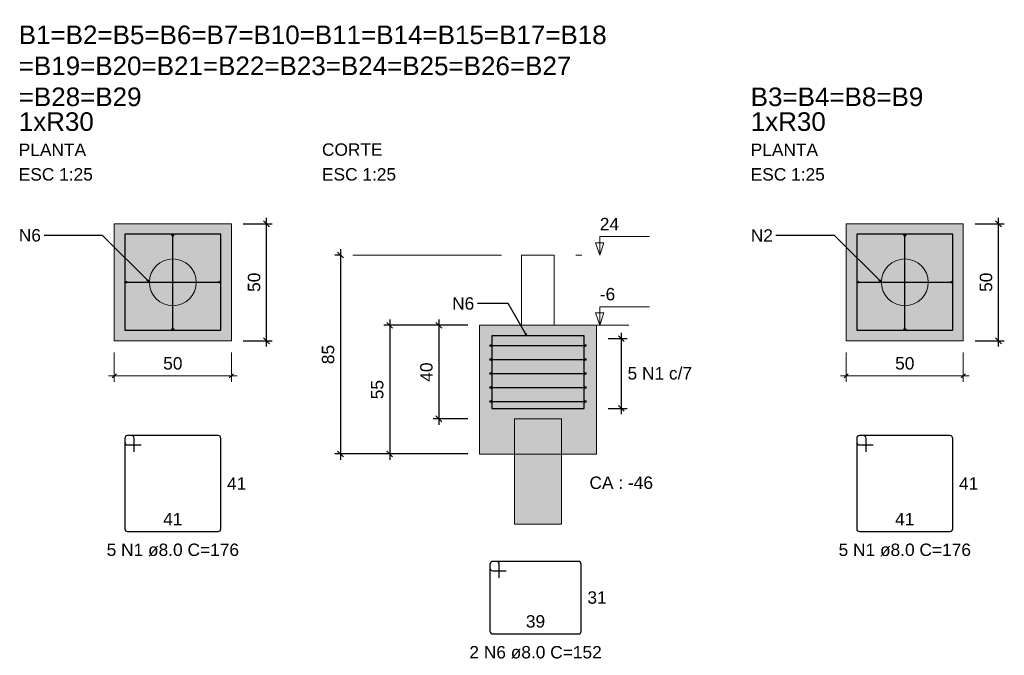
# Model space of a CAD drawing. Header units: millimetres. Extents: x 1434 to 2277, y -793 to -278.
# Tile 10 of 111: x 1439 to 1456, y -574 to -563. Entities that reach past the tile are written whole.
import ezdxf

# ---------------------------------------------------------------- set-up
doc = ezdxf.new("R2010")
doc.units = ezdxf.units.MM
doc.linetypes.add('DASHDOT', pattern=[25.4, 12.7, -6.35, 0, -6.35])
for name, color, linetype, lineweight in [('Descrição da armadura', 7, 'Continuous', 5), ('DT-Barras na forma', 1, 'Continuous', 30), ('DT-Barras rebatidas', 1, 'Continuous', 30), ('DT-Cotas', 9, 'Continuous', 5), ('DT-Forma', 5, 'Continuous', 5), ('DT-Hachura blocos em corte', 43, 'Continuous', 5), ('DT-Hachura blocos em planta', 43, 'Continuous', 5), ('DT-Hachura estacas em corte', 252, 'Continuous', 5), ('DT-Hachura estacas em planta', 252, 'Continuous', 5), ('DT-Pontilhado', 9, 'DASHDOT', 5), ('DT-Textos', 7, 'Continuous', 5), ('DT-Título', 250, 'Continuous', 20), ('Textos armaduras', 7, 'Continuous', 5)]:
    doc.layers.add(name, color=color, linetype=linetype, lineweight=lineweight)
doc.styles.add('ARIAL', font='arial.ttf')
doc.styles.get("Standard").update_dxf_attribs({"font": 'arial.ttf'})
doc.dimstyles.get("Standard").update_dxf_attribs({"dimtxt": 0.18, "dimasz": 0.18, "dimexe": 0.18, "dimexo": 0.0625, "dimgap": 0.09, "dimtad": 0, "dimtih": 1, "dimtoh": 1, "dimdec": 4, "dimzin": 0, "dimdsep": 46, "dimtxsty": 'Standard', "dimcen": 0.09, "dimadec": 0, "dimazin": 0, "dimtfac": 1, "dimtdec": 4, "dimtofl": 0, "dimtmove": 0, "dimatfit": 3, "dimfxl": 1, "dimtolj": 1, "dimtzin": 0, "dimarcsym": 0})
doc.dimstyles.new('UM_25.000000', dxfattribs={"dimtxt": 0.18, "dimasz": 0.1, "dimexe": 0.1, "dimexo": 0.2, "dimgap": 0, "dimtad": 1, "dimtih": 1, "dimtoh": 1, "dimdec": 1, "dimlfac": 25, "dimzin": 0, "dimdsep": 46, "dimtxsty": 'Standard', "dimcen": 0.09, "dimdle": 0.1, "dimadec": 1, "dimazin": 2, "dimtfac": 1, "dimtdec": 4, "dimtofl": 0, "dimtmove": 0, "dimatfit": 3, "dimfxl": 1, "dimtolj": 1, "dimarcsym": 0})

# ---------------------------------------------------------------- blocks, each defined once
blk = doc.blocks.new('_Oblique')
at = {"color": 0, "linetype": 'ByBlock', "lineweight": -2}
blk.add_line((-0.5, -0.5), (0.5, 0.5), dxfattribs=at)
blk = doc.blocks.new('*D687')
at = {"layer": 'DT-Cotas', "color": 0, "lineweight": -2, "transparency": 16777216}
for p, q in [((1443.205, -566.278), (1443.705, -566.278)), ((1443.605, -568.378), (1443.605, -566.178)), ((1443.205, -568.278), (1443.705, -568.278))]:
    blk.add_line(p, q, dxfattribs=at)
at = {"layer": 'DT-Cotas', "color": 0, "lineweight": -2, "transparency": 16777216, "xscale": 0.1, "yscale": 0.1, "zscale": 0.1}
for p, rotation in [((1443.605, -566.278), 90), ((1443.605, -568.278), 270)]:
    blk.add_blockref('_Oblique', p, dxfattribs=dict(at, rotation=rotation))
at = {"layer": 'DT-Cotas', "color": 7, "transparency": 16777216, "insert": (1443.394, -567.278), "char_height": 0.2118, "attachment_point": 5, "rotation": 90, "style": 'ARIAL'}
blk.add_mtext('\\A1;50', dxfattribs=at)
blk = doc.blocks.new('*D688')
at = {"layer": 'DT-Cotas', "color": 0, "lineweight": -2, "transparency": 16777216}
for p, q in [((1446.55, -567.913), (1446.55, -569.713)), ((1447.042, -568.013), (1446.45, -568.013)), ((1447.042, -569.613), (1446.45, -569.613))]:
    blk.add_line(p, q, dxfattribs=at)
at = {"layer": 'DT-Cotas', "color": 0, "lineweight": -2, "transparency": 16777216, "xscale": 0.1, "yscale": 0.1, "zscale": 0.1}
for p, rotation in [((1446.55, -568.013), 90), ((1446.55, -569.613), 270)]:
    blk.add_blockref('_Oblique', p, dxfattribs=dict(at, rotation=rotation))
at = {"layer": 'DT-Cotas', "color": 7, "transparency": 16777216, "insert": (1446.338, -568.813), "char_height": 0.2118, "attachment_point": 5, "rotation": 90, "style": 'ARIAL'}
blk.add_mtext('\\A1;40', dxfattribs=at)
blk = doc.blocks.new('*D689')
at = {"layer": 'DT-Cotas', "color": 0, "lineweight": -2, "transparency": 16777216}
for p, q in [((1445.71, -567.913), (1445.71, -570.313)), ((1447.042, -568.013), (1445.61, -568.013)), ((1447.042, -570.213), (1445.61, -570.213))]:
    blk.add_line(p, q, dxfattribs=at)
at = {"layer": 'DT-Cotas', "color": 0, "lineweight": -2, "transparency": 16777216, "xscale": 0.1, "yscale": 0.1, "zscale": 0.1}
for p, rotation in [((1445.71, -568.013), 90), ((1445.71, -570.213), 270)]:
    blk.add_blockref('_Oblique', p, dxfattribs=dict(at, rotation=rotation))
at = {"layer": 'DT-Cotas', "color": 7, "transparency": 16777216, "insert": (1445.498, -569.113), "char_height": 0.2118, "attachment_point": 5, "rotation": 90, "style": 'ARIAL'}
blk.add_mtext('\\A1;55', dxfattribs=at)
blk = doc.blocks.new('*D690')
at = {"layer": 'DT-Cotas', "color": 0, "lineweight": -2, "transparency": 16777216}
for p, q in [((1444.87, -566.713), (1444.87, -570.313)), ((1444.882, -566.813), (1444.77, -566.813)), ((1447.042, -570.213), (1444.77, -570.213))]:
    blk.add_line(p, q, dxfattribs=at)
at = {"layer": 'DT-Cotas', "color": 0, "lineweight": -2, "transparency": 16777216, "xscale": 0.1, "yscale": 0.1, "zscale": 0.1}
for p, rotation in [((1444.87, -566.813), 90), ((1444.87, -570.213), 270)]:
    blk.add_blockref('_Oblique', p, dxfattribs=dict(at, rotation=rotation))
at = {"layer": 'DT-Cotas', "color": 7, "transparency": 16777216, "insert": (1444.658, -568.513), "char_height": 0.2118, "attachment_point": 5, "rotation": 90, "style": 'ARIAL'}
blk.add_mtext('\\A1;85', dxfattribs=at)
blk = doc.blocks.new('*D691')
at = {"layer": 'DT-Cotas', "color": 0, "lineweight": -2, "transparency": 16777216}
for p, q in [((1449.442, -568.241), (1449.766, -568.241)), ((1449.666, -568.141), (1449.666, -569.533)), ((1449.442, -569.433), (1449.766, -569.433))]:
    blk.add_line(p, q, dxfattribs=at)
at = {"layer": 'DT-Cotas', "color": 0, "lineweight": -2, "transparency": 16777216, "xscale": 0.1, "yscale": 0.1, "zscale": 0.1}
for p, rotation in [((1449.666, -568.241), 90), ((1449.666, -569.433), 270)]:
    blk.add_blockref('_Oblique', p, dxfattribs=dict(at, rotation=rotation))
blk = doc.blocks.new('*D692')
at = {"layer": 'DT-Cotas', "color": 0, "lineweight": -2, "transparency": 16777216}
for p, q in [((1455.708, -566.278), (1456.208, -566.278)), ((1456.108, -568.378), (1456.108, -566.178)), ((1455.708, -568.278), (1456.208, -568.278))]:
    blk.add_line(p, q, dxfattribs=at)
at = {"layer": 'DT-Cotas', "color": 0, "lineweight": -2, "transparency": 16777216, "xscale": 0.1, "yscale": 0.1, "zscale": 0.1}
for p, rotation in [((1456.108, -566.278), 90), ((1456.108, -568.278), 270)]:
    blk.add_blockref('_Oblique', p, dxfattribs=dict(at, rotation=rotation))
at = {"layer": 'DT-Cotas', "color": 7, "transparency": 16777216, "insert": (1455.897, -567.278), "char_height": 0.2118, "attachment_point": 5, "rotation": 90, "style": 'ARIAL'}
blk.add_mtext('\\A1;50', dxfattribs=at)

msp = doc.modelspace()

# ---------------------------------------------------------------- hatches: boundary and pattern name
at = {"layer": 'DT-Hachura blocos em corte', "linetype": 'Continuous'}
h = msp.add_hatch(color=256, dxfattribs=at)
h.paths.add_polyline_path([(1447.2421, -568.0134), (1447.2421, -570.2134), (1449.2421, -570.2134), (1449.2421, -568.0134), (1447.2421, -568.0134)])
h.paths.add_polyline_path([(1448.6421, -569.6134), (1447.8421, -569.6134), (1447.8421, -570.2134), (1448.6421, -570.2134), (1448.6421, -569.6134)], flags=0)
at = {"layer": 'DT-Hachura blocos em planta', "linetype": 'Continuous'}
h = msp.add_hatch(color=256, dxfattribs=at)
h.paths.add_polyline_path([(1441.0054, -566.278), (1441.0054, -568.278), (1443.0054, -568.278), (1443.0054, -566.278), (1441.0054, -566.278)])
h.paths.add_polyline_path([(1442.3917, -567.1745), (1442.3518, -567.078), (1442.2882, -566.9952), (1442.2054, -566.9316), (1442.1089, -566.8916), (1442.0054, -566.878), (1441.9018, -566.8916), (1441.8054, -566.9316), (1441.7225, -566.9952), (1441.659, -567.078), (1441.619, -567.1745), (1441.6054, -567.278), (1441.619, -567.3815), (1441.659, -567.478), (1441.7225, -567.5609), (1441.8054, -567.6244), (1441.9018, -567.6644), (1442.0054, -567.678), (1442.1089, -567.6644), (1442.2054, -567.6244), (1442.2882, -567.5609), (1442.3518, -567.478), (1442.3917, -567.3815), (1442.4054, -567.278), (1442.3917, -567.1745)], flags=0)
h = msp.add_hatch(color=256, dxfattribs=at)
h.paths.add_polyline_path([(1453.5084, -566.278), (1453.5084, -568.278), (1455.5084, -568.278), (1455.5084, -566.278), (1453.5084, -566.278)])
h.paths.add_polyline_path([(1454.8948, -567.1745), (1454.8548, -567.078), (1454.7913, -566.9952), (1454.7084, -566.9316), (1454.612, -566.8916), (1454.5084, -566.878), (1454.4049, -566.8916), (1454.3084, -566.9316), (1454.2256, -566.9952), (1454.162, -567.078), (1454.1221, -567.1745), (1454.1084, -567.278), (1454.1221, -567.3815), (1454.162, -567.478), (1454.2256, -567.5609), (1454.3084, -567.6244), (1454.4049, -567.6644), (1454.5084, -567.678), (1454.612, -567.6644), (1454.7084, -567.6244), (1454.7913, -567.5609), (1454.8548, -567.478), (1454.8948, -567.3815), (1454.9084, -567.278), (1454.8948, -567.1745)], flags=0)
at = {"layer": 'DT-Hachura estacas em corte', "linetype": 'Continuous'}
msp.add_hatch(color=256, dxfattribs=at).paths.add_polyline_path([(1447.8421, -571.4134), (1447.8421, -569.6134), (1448.6421, -569.6134), (1448.6421, -571.4134), (1447.8421, -571.4134)])
at = {"layer": 'DT-Hachura estacas em planta', "linetype": 'Continuous'}
for points in [[(1442.3917, -567.1745), (1442.3518, -567.078), (1442.2882, -566.9952), (1442.2054, -566.9316), (1442.1089, -566.8916), (1442.0054, -566.878), (1441.9018, -566.8916), (1441.8054, -566.9316), (1441.7225, -566.9952), (1441.659, -567.078), (1441.619, -567.1745), (1441.6054, -567.278), (1441.619, -567.3815), (1441.659, -567.478), (1441.7225, -567.5609), (1441.8054, -567.6244), (1441.9018, -567.6644), (1442.0054, -567.678), (1442.1089, -567.6644), (1442.2054, -567.6244), (1442.2882, -567.5609), (1442.3518, -567.478), (1442.3917, -567.3815), (1442.4054, -567.278), (1442.3917, -567.1745)], [(1454.8948, -567.1745), (1454.8548, -567.078), (1454.7913, -566.9952), (1454.7084, -566.9316), (1454.612, -566.8916), (1454.5084, -566.878), (1454.4049, -566.8916), (1454.3084, -566.9316), (1454.2256, -566.9952), (1454.162, -567.078), (1454.1221, -567.1745), (1454.1084, -567.278), (1454.1221, -567.3815), (1454.162, -567.478), (1454.2256, -567.5609), (1454.3084, -567.6244), (1454.4049, -567.6644), (1454.5084, -567.678), (1454.612, -567.6644), (1454.7084, -567.6244), (1454.7913, -567.5609), (1454.8548, -567.478), (1454.8948, -567.3815), (1454.9084, -567.278), (1454.8948, -567.1745)]]:
    msp.add_hatch(color=256, dxfattribs=at).paths.add_polyline_path(points)

# ---------------------------------------------------------------- linework, layer by layer
at = {"layer": 'DT-Barras na forma'}
for p, q in [((1442.0054, -568.082), (1442.0054, -566.474)), ((1454.5084, -568.082), (1454.5084, -566.474)), ((1441.2014, -567.278), (1442.8094, -567.278)), ((1453.7044, -567.278), (1455.3124, -567.278)), ((1447.4381, -568.3606), (1449.0461, -568.3606)), ((1447.4381, -568.599), (1449.0461, -568.599)), ((1447.4381, -568.8374), (1449.0461, -568.8374)), ((1447.4381, -569.0758), (1449.0461, -569.0758)), ((1447.4381, -569.3142), (1449.0461, -569.3142))]:
    msp.add_line(p, q, dxfattribs=at)
for points in [[(1441.1854, -566.458), (1441.1854, -568.098), (1442.8254, -568.098), (1442.8254, -566.458), (1441.1854, -566.458)], [(1453.6884, -566.458), (1453.6884, -568.098), (1455.3284, -568.098), (1455.3284, -566.458), (1453.6884, -566.458)]]:
    msp.add_lwpolyline(points, close=True, dxfattribs=at)
msp.add_lwpolyline([(1447.4541, -569.4334), (1449.0301, -569.4334), (1449.0301, -568.1934), (1447.4541, -568.1934), (1447.4541, -569.4334)], dxfattribs=at)
for centre, radius in [((1442.0054, -566.474), 0.016), ((1454.5084, -566.474), 0.016), ((1441.2014, -567.278), 0.016), ((1442.8094, -567.278), 0.016), ((1453.7044, -567.278), 0.016), ((1455.3124, -567.278), 0.016), ((1442.0054, -568.082), 0.016), ((1454.5084, -568.082), 0.016), ((1447.4381, -568.3606), 0.016), ((1449.0461, -568.3606), 0.016), ((1447.4381, -568.599), 0.016), ((1449.0461, -568.599), 0.016), ((1447.4381, -568.8374), 0.016), ((1449.0461, -568.8374), 0.016), ((1447.4381, -569.0758), 0.016), ((1449.0461, -569.0758), 0.016), ((1447.4381, -569.3142), 0.016), ((1449.0461, -569.3142), 0.016), ((1447.4541, -569.4334), 0.00064), ((1447.4541, -569.4334), 0.00064)]:
    msp.add_circle(centre, radius, dxfattribs=at)
at = {"layer": 'DT-Barras rebatidas'}
for p, q in [((1441.1854, -569.946), (1441.1854, -571.49)), ((1441.1854, -569.946), (1441.1854, -570.01)), ((1441.2974, -569.898), (1441.2334, -569.898)), ((1442.7774, -569.898), (1441.2334, -569.898)), ((1441.3454, -570.178), (1441.3454, -569.946)), ((1442.8254, -571.49), (1442.8254, -569.946)), ((1453.6884, -569.946), (1453.6884, -571.49)), ((1453.6884, -569.946), (1453.6884, -570.01)), ((1453.8004, -569.898), (1453.7364, -569.898)), ((1455.2804, -569.898), (1453.7364, -569.898)), ((1453.8484, -570.178), (1453.8484, -569.946)), ((1455.3284, -571.49), (1455.3284, -569.946)), ((1441.2334, -570.058), (1441.4654, -570.058)), ((1453.7364, -570.058), (1453.9684, -570.058)), ((1441.2334, -571.538), (1442.7774, -571.538)), ((1453.7364, -571.538), (1455.2804, -571.538)), ((1447.421, -572.0968), (1447.421, -573.2408)), ((1447.421, -572.0968), (1447.421, -572.1608)), ((1447.533, -572.0488), (1447.469, -572.0488)), ((1448.933, -572.0488), (1447.469, -572.0488)), ((1447.581, -572.3288), (1447.581, -572.0968)), ((1448.981, -573.2408), (1448.981, -572.0968)), ((1447.469, -572.2088), (1447.701, -572.2088)), ((1447.469, -573.2888), (1448.933, -573.2888))]:
    msp.add_line(p, q, dxfattribs=at)
for centre, start, end in [((1441.2334, -569.946), 90, 180), ((1441.2334, -569.946), 90, 180), ((1441.2974, -569.946), 0, 90), ((1442.7774, -569.946), 0, 90), ((1453.7364, -569.946), 90, 180), ((1453.7364, -569.946), 90, 180), ((1453.8004, -569.946), 0, 90), ((1455.2804, -569.946), 0, 90), ((1441.2334, -570.01), 180, 270), ((1453.7364, -570.01), 180, 270), ((1441.2334, -571.49), 180, 270), ((1442.7774, -571.49), 270, 0), ((1453.7364, -571.49), 180, 270), ((1455.2804, -571.49), 270, 0), ((1447.469, -572.0968), 90, 180), ((1447.469, -572.0968), 90, 180), ((1447.469, -572.1608), 180, 270), ((1447.533, -572.0968), 0, 90), ((1448.933, -572.0968), 0, 90), ((1447.469, -573.2408), 180, 270), ((1448.933, -573.2408), 270, 0)]:
    msp.add_arc(centre, 0.048, start, end, dxfattribs=at)
at = {"layer": 'DT-Cotas'}
for p, q in [((1441.0054, -568.478), (1441.0054, -568.978)), ((1443.0054, -568.478), (1443.0054, -568.978)), ((1453.5084, -568.478), (1453.5084, -568.978)), ((1455.5084, -568.478), (1455.5084, -568.978)), ((1440.9054, -568.878), (1443.1054, -568.878)), ((1441.0407, -568.8427), (1440.97, -568.9134)), ((1443.0407, -568.8427), (1442.97, -568.9134)), ((1453.4084, -568.878), (1455.6084, -568.878)), ((1453.5438, -568.8427), (1453.4731, -568.9134)), ((1455.5438, -568.8427), (1455.4731, -568.9134))]:
    msp.add_line(p, q, dxfattribs=at)
at = {"layer": 'DT-Forma'}
for points in [[(1441.0054, -566.278), (1441.0054, -568.278), (1443.0054, -568.278), (1443.0054, -566.278), (1441.0054, -566.278)], [(1453.5084, -566.278), (1453.5084, -568.278), (1455.5084, -568.278), (1455.5084, -566.278), (1453.5084, -566.278)], [(1447.9621, -568.0134), (1447.9621, -566.8134), (1448.5221, -566.8134), (1448.5221, -568.0134), (1447.9621, -568.0134)], [(1447.2421, -568.0134), (1447.2421, -570.2134), (1449.2421, -570.2134), (1449.2421, -568.0134), (1447.2421, -568.0134)], [(1447.8421, -571.4134), (1447.8421, -569.6134), (1448.6421, -569.6134), (1448.6421, -571.4134), (1447.8421, -571.4134)]]:
    msp.add_lwpolyline(points, close=True, dxfattribs=at)
for centre in [(1442.0054, -567.278), (1454.5084, -567.278)]:
    msp.add_circle(centre, 0.4, dxfattribs=at)
at = {"layer": 'DT-Pontilhado', "ltscale": 0.2}
for p, q in [((1445.0821, -566.8134), (1450.2021, -566.8134)), ((1448.5221, -568.0134), (1449.7929, -568.0134))]:
    msp.add_line(p, q, dxfattribs=at)
at = {"layer": 'DT-Textos'}
for points in [[(1449.3693, -566.6016), (1449.2987, -566.8134), (1449.2281, -566.6016), (1449.3693, -566.6016)], [(1449.3693, -567.8016), (1449.2987, -568.0134), (1449.2281, -567.8016), (1449.3693, -567.8016)]]:
    msp.add_lwpolyline(points, close=True, dxfattribs=at)
for points in [[(1449.2987, -566.8134), (1449.2987, -566.4957), (1450.1459, -566.4957)], [(1449.2987, -568.0134), (1449.2987, -567.6957), (1450.1459, -567.6957)]]:
    msp.add_lwpolyline(points, dxfattribs=at)

# ---------------------------------------------------------------- texts
at = {"layer": 'Descrição da armadura', "color": 7, "linetype": 'Continuous', "insert": (1450.3239, -568.9433), "char_height": 0.2118, "width": 1.886133, "attachment_point": 8, "line_spacing_factor": 0.798, "style": 'ARIAL'}
msp.add_mtext('5 N1 c/7', dxfattribs=at)
at = {"layer": 'Descrição da armadura', "linetype": 'Continuous', "char_height": 0.2118, "width": 4.534748, "attachment_point": 8, "line_spacing_factor": 0.798, "style": 'ARIAL'}
for s, insert in [('5 N1 ø8.0 C=176', (1442.0054, -571.9616)), ('5 N1 ø8.0 C=176', (1454.5084, -571.9616)), ('2 N6 ø8.0 C=152', (1448.201, -573.7124))]:
    msp.add_mtext(s, dxfattribs=dict(at, insert=insert))
at = {"layer": 'DT-Cotas', "linetype": 'Continuous', "char_height": 0.2118, "width": 0.758398, "attachment_point": 9, "line_spacing_factor": 0.798, "style": 'ARIAL'}
for s, insert in [('N6', (1439.7524, -566.5839)), ('N2', (1452.2555, -566.5839)), ('N6', (1447.1539, -567.749))]:
    msp.add_mtext(s, dxfattribs=dict(at, insert=insert))
at = {"layer": 'DT-Cotas', "color": 7, "linetype": 'Continuous', "char_height": 0.2118, "width": 0.563342, "attachment_point": 8, "line_spacing_factor": 0.798, "style": 'ARIAL'}
for insert in [(1442.0054, -568.7721), (1454.5084, -568.7721)]:
    msp.add_mtext('50', dxfattribs=dict(at, insert=insert))
at = {"layer": 'DT-Textos', "attachment_point": 7, "line_spacing_factor": 0.798, "style": 'ARIAL'}
for s, insert, char_height, width in [('1xR30', (1439.3732, -564.6954), 0.3177, 2.927994), ('1xR30', (1451.8763, -564.6954), 0.3177, 2.927994), ('PLANTA', (1439.3732, -565.119), 0.2118, 1.970214), ('CORTE', (1444.5526, -565.119), 0.2118, 1.772624), ('PLANTA', (1451.8763, -565.119), 0.2118, 1.970214), ('ESC 1:25', (1439.3732, -565.5426), 0.2118, 2.167804), ('ESC 1:25', (1444.5526, -565.5426), 0.2118, 2.167804), ('ESC 1:25', (1451.8763, -565.5426), 0.2118, 2.167804), ('24', (1449.2987, -566.3898), 0.2118, 0.563342), ('-6', (1449.2987, -567.5898), 0.2118, 0.450328), ('CA : -46', (1449.1221, -570.8134), 0.2118, 1.857694)]:
    msp.add_mtext(s, dxfattribs=dict(at, insert=insert, char_height=char_height, width=width))
at = {"layer": 'DT-Título', "char_height": 0.3177, "attachment_point": 7, "line_spacing_factor": 0.798, "style": 'ARIAL'}
for s, insert, width in [('B1=B2=B5=B6=B7=B10=B11=B14=B15=B17=B18', (1439.3732, -563.2128), 22.92392), ('=B19=B20=B21=B22=B23=B24=B25=B26=B27', (1439.3732, -563.7423), 21.544499), ('=B28=B29', (1439.3732, -564.2718), 4.787666), ('B3=B4=B8=B9', (1451.8763, -564.2718), 6.73043)]:
    msp.add_mtext(s, dxfattribs=dict(at, insert=insert, width=width))
at = {"layer": 'Textos armaduras', "linetype": 'Continuous', "char_height": 0.2118, "width": 0.659905, "attachment_point": 7, "line_spacing_factor": 0.798, "style": 'ARIAL'}
for s, insert in [('41', (1442.9313, -570.8239)), ('41', (1455.4343, -570.8239)), ('41', (1441.8404, -571.4321)), ('41', (1454.3435, -571.4321)), ('31', (1449.0869, -572.7747)), ('39', (1448.036, -573.1829))]:
    msp.add_mtext(s, dxfattribs=dict(at, insert=insert))

# ---------------------------------------------------------------- dimensions: what is measured, and where the dimension line sits
at = {"layer": 'DT-Cotas'}
for base, p1, p2, picture, middle in [((1443.6054, -566.278), (1443.0054, -568.278), (1443.0054, -566.278), '*D687', (1443.3936, -567.278)), ((1456.1084, -566.278), (1455.5084, -568.278), (1455.5084, -566.278), '*D692', (1455.8966, -567.278)), ((1444.8703, -570.2134), (1445.0821, -566.8134), (1447.2421, -570.2134), '*D690', (1444.6585, -568.5134)), ((1445.7103, -570.2134), (1447.2421, -568.0134), (1447.2421, -570.2134), '*D689', (1445.4985, -569.1134)), ((1446.5503, -569.6134), (1447.2421, -568.0134), (1447.2421, -569.6134), '*D688', (1446.3385, -568.8134))]:
    dim = msp.add_linear_dim(base=base, p1=p1, p2=p2, angle=90, dimstyle='UM_25.000000', override={"dimtxt": 0.2118, "dimasz": 0.1, "dimexe": 0.1, "dimexo": 0.2, "dimtad": 1, "dimtih": 0, "dimtoh": 0, "dimdec": 1, "dimlfac": 25, "dimzin": 8, "dimtxsty": 'ARIAL', "dimblk": 'Oblique', "dimblk1": 'Oblique', "dimblk2": 'Oblique', "dimsah": 1, "dimdle": 0.1, "dimse1": 0, "dimse2": 0, "dimclrt": 7, "dimadec": 1, "dimazin": 3, "dimtmove": 2, "dimldrblk": 'Oblique'}, dxfattribs=at)
    dim.commit()
    dim.dimension.update_dxf_attribs({"geometry": picture, "text_midpoint": middle, "dimtype": 160, "text_rotation": 90})
dim = msp.add_linear_dim(base=(1449.6657, -569.4334), p1=(1449.2421, -568.2414), p2=(1449.2421, -569.4334), angle=90, text=' ', dimstyle='UM_25.000000', override={"dimtxt": 0.2118, "dimasz": 0.1, "dimexe": 0.1, "dimexo": 0.2, "dimtad": 1, "dimtih": 0, "dimtoh": 0, "dimdec": 1, "dimlfac": 25, "dimzin": 8, "dimtxsty": 'ARIAL', "dimblk": 'Oblique', "dimblk1": 'Oblique', "dimblk2": 'Oblique', "dimsah": 1, "dimdle": 0.1, "dimse1": 0, "dimse2": 0, "dimclrt": 7, "dimadec": 1, "dimazin": 3, "dimtmove": 2, "dimldrblk": 'Oblique'}, dxfattribs=at)
dim.commit()
dim.dimension.update_dxf_attribs({"geometry": '*D691', "text_midpoint": (1449.4539, -568.8374), "dimtype": 160, "text_rotation": 90})

# ---------------------------------------------------------------- leaders
for points in [[(1441.6054, -567.278), (1440.8054, -566.478), (1439.8054, -566.478)], [(1454.1084, -567.278), (1453.3084, -566.478), (1452.3084, -566.478)], [(1448.0541, -568.1934), (1447.7364, -567.6431), (1447.2069, -567.6431)]]:
    msp.add_leader(points, dimstyle='Standard', override={"dimasz": 0.05, "dimldrblk": 'Closed'}, dxfattribs=at)

doc.saveas('drawing.dxf')
